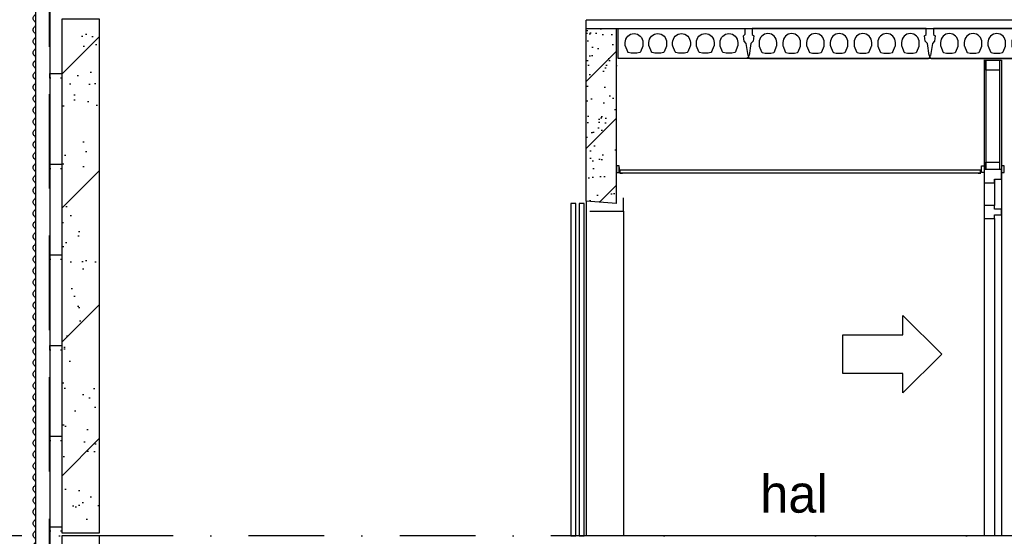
# Model space of a CAD drawing. Extents: x 0 to 140000, y 0 to 84100.
# Tile 95 of 105: x 105968 to 112482, y 61971 to 65392. Entities that reach past the tile are written whole.
import ezdxf
from ezdxf.enums import TextEntityAlignment as Align

# ---------------------------------------------------------------- set-up
doc = ezdxf.new("R2010")
doc.units = 0
doc.header["$LTSCALE"] = 100
doc.header["$MEASUREMENT"] = 0
doc.header["$PDMODE"] = 35
doc.header["$PDSIZE"] = 5
for name, pattern in [('B0201', [50, 31.25, -6.25, 6.25, -6.25]), ('B0701', [9.375, 6.25, -3.125]), ('DASHDOT', [1, 0.5, -0.25, 0, -0.25])]:
    doc.linetypes.add(name, pattern=pattern)
doc.layers.get('0').update_dxf_attribs({"linetype": 'CONTINUOUS'})
doc.layers.get('DEFPOINTS').update_dxf_attribs({"linetype": 'CONTINUOUS'})
for name, color, linetype in [('AA$1A---_ALGEMEEN', 1, 'CONTINUOUS'), ('AA23----_VLOEREN', 1, 'CONTINUOUS'), ('AA32----_BINNENKOZ', 1, 'CONTINUOUS'), ('AL$0A---_WIJZIGINGEN', 2, 'CONTINUOUS'), ('AL$7A---_STRAMIEN', 42, 'B0201'), ('AL21XI--_HOUT', 7, 'CONTINUOUS'), ('AL23----_VLOEREN', 7, 'CONTINUOUS'), ('AL24----_TRAPPEN', 2, 'CONTINUOUS'), ('AL24G---_PREFABBETON', 2, 'CONTINUOUS'), ('AL28----_KONSTRUKTIE', 3, 'CONTINUOUS'), ('AL28MH--_METAAL', 3, 'CONTINUOUS'), ('AL32----_BINNENKOZIJ', 7, 'CONTINUOUS'), ('AL41----_BUITENWANDA', 2, 'CONTINUOUS'), ('AL45----_PLAFONDAFW', 7, 'CONTINUOUS'), ('AL81----_INVVERKRSR', 7, 'CONTINUOUS'), ('AM$1A---_ALGEMEEN', 1, 'CONTINUOUS'), ('AT$0A---_WIJZIGINGEN', 7, 'CONTINUOUS'), ('AT$1A---_ALGEMEEN', 7, 'CONTINUOUS')]:
    doc.layers.add(name, color=color, linetype=linetype)
doc.styles.add('00_10', font='B-GBP.shx', dxfattribs={"height": 12})
doc.styles.add('03_AT', font='B-GBP')
doc.styles.add('B-01', font='b-gbp')
doc.dimstyles.new('BV100-18', dxfattribs={"dimscale": 100, "dimtxt": 2, "dimasz": 2, "dimexe": 3, "dimexo": 3, "dimgap": 1, "dimtad": 1, "dimdec": 0, "dimzin": 0, "dimtxsty": 'B-01', "dimblk": 'TOD', "dimcen": 1, "dimdle": 1.25, "dimse1": 1, "dimse2": 1, "dimclrd": 1, "dimclre": 1, "dimclrt": 1, "dimazin": 3, "dimtfac": 0.5, "dimtdec": 0, "dimtix": 1, "dimtmove": 0, "dimatfit": 3, "dimtolj": 1, "dimtzin": 0})

# ---------------------------------------------------------------- blocks, each defined once
blk = doc.blocks.new('TOD')
for p, q in [((0, -1), (0, 1)), ((-1, 0), (1, 0))]:
    blk.add_line(p, q)
blk.add_circle((0, 0), 0.25)
blk = doc.blocks.new('*D129')
at = {"color": 1, "linetype": 'BYBLOCK'}
blk.add_line((112904, 67594.7), (112904, 65594.7), dxfattribs=at)
at = {"layer": 'DEFPOINTS', "color": 0, "linetype": 'BYBLOCK'}
for p in [(112426.5, 67794.7), (112904, 65394.7), (112904, 65394.7)]:
    blk.add_point(p, dxfattribs=at)
at = {"color": 1, "linetype": 'BYBLOCK', "xscale": 200, "yscale": 200, "zscale": 200}
for p, rotation in [((112904, 67794.7), 90), ((112904, 65394.7), 270)]:
    blk.add_blockref('TOD', p, dxfattribs=dict(at, rotation=rotation))
at = {"color": 1, "linetype": 'BYBLOCK', "insert": (112704, 66594.7), "char_height": 200, "attachment_point": 5, "rotation": 90, "style": 'B-01'}
blk.add_mtext('\\A1;2400', dxfattribs=at)
blk = doc.blocks.new('*D145')
at = {"color": 1, "linetype": 'BYBLOCK'}
blk.add_line((112904, 64934.7), (112904, 64574.7), dxfattribs=at)
at = {"layer": 'DEFPOINTS', "color": 0, "linetype": 'BYBLOCK'}
for p in [(112326.5, 65134.7), (112426.5, 64374.7), (112904, 64374.7)]:
    blk.add_point(p, dxfattribs=at)
at = {"color": 1, "linetype": 'BYBLOCK', "xscale": 200, "yscale": 200, "zscale": 200}
for p, rotation in [((112904, 65134.7), 90), ((112904, 64374.7), 270)]:
    blk.add_blockref('TOD', p, dxfattribs=dict(at, rotation=rotation))
at = {"color": 1, "linetype": 'BYBLOCK', "insert": (112704, 64754.7), "char_height": 200, "attachment_point": 5, "rotation": 90, "style": 'B-01'}
blk.add_mtext('\\A1;760', dxfattribs=at)
blk = doc.blocks.new('N110200A_8790002')
blk.add_lwpolyline([(590, 0), (600, 10), (600, 20), (595, 20), (583.485281, 100.60303), (569.343146, 114.745166), (564.393398, 149.393398), (575, 160), (575, 200), (-575, 200), (-575, 160), (-564.393398, 149.393398), (-569.343146, 114.745166), (-583.485281, 100.60303), (-595, 20), (-600, 20), (-600, 10), (-590, 0)], close=True)
for points in [[(-529.5, 106.5), (-529.5, 86.873683, 0.099699), (-528.330573, 81.0672), (-513.225136, 45.08727, 0.216278), (-508.981623, 41.155233, 0.162058), (-433.018377, 41.155233, 0.216278), (-428.774864, 45.08727), (-413.669427, 81.0672, 0.099699), (-412.5, 86.873683), (-412.5, 106.5, 1)], [(-372.5, 106.5), (-372.5, 86.873683, 0.099699), (-371.330573, 81.0672), (-356.225136, 45.08727, 0.216278), (-351.981623, 41.155233, 0.162058), (-276.018377, 41.155233, 0.216278), (-271.774864, 45.08727), (-256.669427, 81.0672, 0.099699), (-255.5, 86.873683), (-255.5, 106.5, 1)], [(-215.5, 106.5), (-215.5, 86.873683, 0.099699), (-214.330573, 81.0672), (-199.225136, 45.08727, 0.216278), (-194.981623, 41.155233, 0.162058), (-119.018377, 41.155233, 0.216278), (-114.774864, 45.08727), (-99.669427, 81.0672, 0.099699), (-98.5, 86.873683), (-98.5, 106.5, 1)], [(-58.5, 106.5), (-58.5, 86.873683, 0.099699), (-57.330573, 81.0672), (-42.225136, 45.08727, 0.216278), (-37.981623, 41.155233, 0.162058), (37.981623, 41.155233, 0.216278), (42.225136, 45.08727), (57.330573, 81.0672, 0.099699), (58.5, 86.873683), (58.5, 106.5, 1)], [(98.5, 106.5), (98.5, 86.873683, 0.099699), (99.669427, 81.0672), (114.774864, 45.08727, 0.216278), (119.018377, 41.155233, 0.162058), (194.981623, 41.155233, 0.216278), (199.225136, 45.08727), (214.330573, 81.0672, 0.099699), (215.5, 86.873683), (215.5, 106.5, 1)], [(255.5, 106.5), (255.5, 86.873683, 0.099699), (256.669427, 81.0672), (271.774864, 45.08727, 0.216278), (276.018377, 41.155233, 0.162058), (351.981623, 41.155233, 0.216278), (356.225136, 45.08727), (371.330573, 81.0672, 0.099699), (372.5, 86.873683), (372.5, 106.5, 1)], [(412.5, 106.5), (412.5, 86.873683, 0.099699), (413.669427, 81.0672), (428.774864, 45.08727, 0.216278), (433.018377, 41.155233, 0.162058), (508.981623, 41.155233, 0.216278), (513.225136, 45.08727), (528.330573, 81.0672, 0.099699), (529.5, 86.873683), (529.5, 106.5, 1)]]:
    blk.add_lwpolyline(points, format="xyb", close=True)
blk = doc.blocks.new('AS00S005')
at = {"layer": 'AL$0A---_WIJZIGINGEN'}
blk.add_lwpolyline([(0, 0), (-5.12, -5.12), (-5.12, -2.56), (-13.06, -2.56), (-13.06, 2.56), (-5.12, 2.56), (-5.12, 5.12)], close=True, dxfattribs=at)
at = {"layer": 'AT$0A---_WIJZIGINGEN', "color": 3, "style": '03_AT'}
blk.add_attdef('NUMMER', text='', height=3.5, dxfattribs=at).set_placement((-8.98, -0.06), align=Align.MIDDLE)

msp = doc.modelspace()

# ---------------------------------------------------------------- hatches: boundary and pattern name
at = {"layer": 'AA$1A---_ALGEMEEN'}
h = msp.add_hatch(dxfattribs=at)
h.set_pattern_fill('PREFAB3', color=1, scale=1000, style=0)
h.set_pattern_definition([(0, (160, 10669.82), (590, 430), [0, -240, 0, -320, 0, -560]), (10, (570, 11129.8), (330.887, 830.0685), [0, -620, 0, -140, 0, -530]), (20, (230, 11029.8), (210.74, 970.6125), [0, -430, 0, -290, 0, -630]), (30, (620, 10929.8), (23.7307, 798.8973), [0, -560, 0, -710, 0, -510]), (40, (450, 10829.8), (280.0836, 848.5595), [0, -410, 0, -330, 0, -570]), (50, (870, 10729.8), (-154.0838, 625.3464), [0, -120, 0, -790, 0, -470]), (60, (680, 10629.8), (-150.237, 1079.782), [0, -150, 0, -470, 0, -540]), (70, (440, 10529.8), (-281.7697, 570.794), [0, -280, 0, -320, 0, -730]), (80, (510, 10429.8), (-341.8767, 710.1551), [0, -360, 0, -430]), (90, (940, 10329.8), (-670, 460), [0, -550, 0, -310, 0, -730]), (100, (100, 10429.8), (-605.894, 268.8724), [0, -280, 0, -580, 0, -660]), (110, (200, 10529.82), (-627.2446, 495.3425), [0, -480, 0, -380, 0, -530]), (120, (300, 10629.8), (-891.9358, 304.878), [0, -660, 0, -210, 0, -760]), (130, (400, 10729.8), (-660.6535, -6.083), [0, -380, 0, -140, 0, -780]), (140, (500, 10829.8), (-1038.838, -133.475), [0, -110, 0, -580, 0, -480]), (150, (600, 10929.8), (-803.9935, -332.5575), [0, -280, 0, -330, 0, -640]), (160, (700, 11029.8), (-989.51, -555.041), [0, -590, 0, -240, 0, -410]), (170, (800, 11129.8), (-484.791, -503.4657), [0, -380, 0, -220, 0, -770]), (45, (-3e-10, 10229.8), (-443.4974, 443.4974), [])])
h.paths.add_polyline_path([(106246.7, 61994.5), (106496.7, 61994.5), (106496.7, 65394.7), (106246.7, 65394.7)])
h = msp.add_hatch(dxfattribs=at)
h.set_pattern_fill('PREFAB3', color=1, scale=1000, style=0)
h.set_pattern_definition([(0, (160, 7249.82), (590, 430), [0, -240, 0, -320, 0, -560]), (10, (570, 7709.8), (330.887, 830.0685), [0, -620, 0, -140, 0, -530]), (20, (230, 7609.8), (210.74, 970.6125), [0, -430, 0, -290, 0, -630]), (30, (620, 7509.8), (23.7307, 798.8973), [0, -560, 0, -710, 0, -510]), (40, (450, 7409.8), (280.0836, 848.5595), [0, -410, 0, -330, 0, -570]), (50, (870, 7309.8), (-154.0838, 625.3464), [0, -120, 0, -790, 0, -470]), (60, (680, 7209.8), (-150.237, 1079.782), [0, -150, 0, -470, 0, -540]), (70, (440, 7109.8), (-281.7697, 570.794), [0, -280, 0, -320, 0, -730]), (80, (510, 7009.8), (-341.8767, 710.1551), [0, -360, 0, -430]), (90, (940, 6909.8), (-670, 460), [0, -550, 0, -310, 0, -730]), (100, (100, 7009.8), (-605.894, 268.8724), [0, -280, 0, -580, 0, -660]), (110, (200, 7109.82), (-627.2446, 495.3425), [0, -480, 0, -380, 0, -530]), (120, (300, 7209.8), (-891.9358, 304.878), [0, -660, 0, -210, 0, -760]), (130, (400, 7309.8), (-660.6535, -6.083), [0, -380, 0, -140, 0, -780]), (140, (500, 7409.8), (-1038.838, -133.475), [0, -110, 0, -580, 0, -480]), (150, (600, 7509.8), (-803.9935, -332.5575), [0, -280, 0, -330, 0, -640]), (160, (700, 7609.8), (-989.51, -555.041), [0, -590, 0, -240, 0, -410]), (170, (800, 7709.8), (-484.791, -503.4657), [0, -380, 0, -220, 0, -770]), (45, (-2e-10, 6809.8), (-443.4974, 443.4974), [])])
h.paths.add_polyline_path([(106246.7, 58574.5), (106496.7, 58574.5), (106496.7, 61974.7), (106246.7, 61974.7)])
at = {"layer": 'AA32----_BINNENKOZ'}
h = msp.add_hatch(dxfattribs=at)
h.set_pattern_fill('PREFAB3', color=256, scale=500, style=0)
h.set_pattern_definition([(0, (80, 10480), (295, 215), [0, -120, 0, -160, 0, -280]), (10, (285, 10710), (165.4435, 415.0343), [0, -310, 0, -70, 0, -265]), (20, (115, 10660), (105.3701, 485.3062), [0, -215, 0, -145, 0, -315]), (30, (310, 10610), (11.8653, 399.4486), [0, -280, 0, -355, 0, -255]), (40, (225, 10560), (140.0418, 424.27974), [0, -205, 0, -165, 0, -285]), (50, (435, 10510), (-77.0419, 312.6732), [0, -60, 0, -395, 0, -235]), (60, (340, 10460), (-75.1185, 539.8909), [0, -75, 0, -235, 0, -270]), (70, (220, 10410), (-140.88487, 285.397), [0, -140, 0, -160, 0, -365]), (80, (255, 10360), (-170.93837, 355.07756), [0, -180, 0, -215]), (90, (470, 10310), (-335, 230), [0, -275, 0, -155, 0, -365]), (100, (50, 10360), (-302.94704, 134.4362), [0, -140, 0, -290, 0, -330]), (110, (100, 10410), (-313.6223, 247.67126), [0, -240, 0, -190, 0, -265]), (120, (150, 10460), (-445.9679, 152.439), [0, -330, 0, -105, 0, -380]), (130, (200, 10510), (-330.32673, -3.0415), [0, -190, 0, -70, 0, -390]), (140, (250, 10560), (-519.419, -66.7375), [0, -55, 0, -290, 0, -240]), (150, (300, 10610), (-401.9967, -166.2788), [0, -140, 0, -165, 0, -320]), (160, (350, 10660), (-494.755, -277.5204), [0, -295, 0, -120, 0, -205]), (170, (400, 10710), (-242.3955, -251.73285), [0, -190, 0, -110, 0, -385]), (45, (-3e-10, 10260), (-221.7487, 221.7487), [])])
h.paths.add_polyline_path([(109916.7, 64574.7), (109916.7, 65344.7), (109716.7, 65344.7), (109716.7, 64189.7), (109916.7, 64174.7)])

# ---------------------------------------------------------------- linework, layer by layer
msp.add_lwpolyline([(112451.2, 64447.7), (112451.2, 64399.7), (112361.2, 64399.7), (112361.2, 64447.7)], close=True)
at = {"layer": 'AA23----_VLOEREN', "color": 7}
msp.add_lwpolyline([(109926.7, 65134.7), (109926.7, 65334.7), (110764.7, 65334.7), (110764.7, 65294.7), (110754.1, 65284), (110759, 65249.4), (110773.2, 65235.3), (110784.7, 65154.7), (110789.7, 65154.7), (110789.7, 65144.7), (110779.7, 65134.7), (109926.7, 65134.7)], dxfattribs=at)
for points in [[(110091.2, 65241.2), (110091.2, 65221.5, -0.099699), (110090, 65215.7), (110074.9, 65179.7, -0.216278), (110070.7, 65175.8, -0.162058), (109994.7, 65175.8, -0.216278), (109990.5, 65179.7), (109975.4, 65215.7, -0.099699), (109974.2, 65221.5), (109974.2, 65241.2, -1)], [(110248.2, 65241.2), (110248.2, 65221.5, -0.099699), (110247, 65215.7), (110231.9, 65179.7, -0.216278), (110227.7, 65175.8, -0.162058), (110151.7, 65175.8, -0.216278), (110147.5, 65179.7), (110132.4, 65215.7, -0.099699), (110131.2, 65221.5), (110131.2, 65241.2, -1)], [(110405.2, 65241.2), (110405.2, 65221.5, -0.099699), (110404, 65215.7), (110388.9, 65179.7, -0.216278), (110384.7, 65175.8, -0.162058), (110308.7, 65175.8, -0.216278), (110304.5, 65179.7), (110289.4, 65215.7, -0.099699), (110288.2, 65221.5), (110288.2, 65241.2, -1)], [(110562.2, 65241.2), (110562.2, 65221.5, -0.099699), (110561, 65215.7), (110545.9, 65179.7, -0.216278), (110541.7, 65175.8, -0.162058), (110465.7, 65175.8, -0.216278), (110461.5, 65179.7), (110446.4, 65215.7, -0.099699), (110445.2, 65221.5), (110445.2, 65241.2, -1)], [(110719.2, 65241.2), (110719.2, 65221.5, -0.099699), (110718, 65215.7), (110702.9, 65179.7, -0.216278), (110698.7, 65175.8, -0.162058), (110622.7, 65175.8, -0.216278), (110618.5, 65179.7), (110603.4, 65215.7, -0.099699), (110602.2, 65221.5), (110602.2, 65241.2, -1)]]:
    msp.add_lwpolyline(points, format="xyb", close=True, dxfattribs=at)
at = {"layer": 'AL$7A---_STRAMIEN', "color": 1, "linetype": 'DASHDOT', "ltscale": 10}
msp.add_line((130984.9, 61974.7), (101998.1, 61974.7), dxfattribs=at)
at = {"layer": 'AL21XI--_HOUT'}
for points in [[(106086.7, 45675.3), (106074.7, 45675.3), (106074.7, 75234.7), (106166.7, 75234.7), (106166.7, 51810.8), (106163.8, 51810.8)], [(106166.5, 75212.1), (106166.5, 51715.4), (106163.8, 51714.7)]]:
    msp.add_lwpolyline(points, dxfattribs=at)
at = {"layer": 'AL23----_VLOEREN', "color": 3}
msp.add_line((109926.7, 65134.7), (109926.7, 65284.7), dxfattribs=at)
msp.add_lwpolyline([(109716.7, 65334.7), (114404.7, 65334.7), (114404.7, 65284.7), (114504.7, 65284.7), (114504.7, 65134.7), (109926.7, 65134.7)], dxfattribs=at)
at = {"layer": 'AL24----_TRAPPEN', "color": 7}
msp.add_line((114414.7, 65389.6), (109716.7, 65389.7), dxfattribs=at)
at = {"layer": 'AL24----_TRAPPEN', "color": 1}
msp.add_line((114414.7, 61974.6), (109716.7, 61974.7), dxfattribs=at)
at = {"layer": 'AL24G---_PREFABBETON', "color": 1}
msp.add_line((109716.7, 64189.7), (109716.7, 61974.7), dxfattribs=at)
at = {"layer": 'AL28----_KONSTRUKTIE'}
for p, q in [((109716.7, 64189.7), (109716.7, 65389.7)), ((109916.7, 64174.7), (109916.7, 65334.7)), ((109916.7, 64174.7), (109716.7, 64189.7))]:
    msp.add_line(p, q, dxfattribs=at)
for points in [[(106246.7, 61994.5), (106496.7, 61994.5), (106496.7, 65394.7), (106246.7, 65394.7)], [(106246.7, 58574.5), (106496.7, 58574.5), (106496.7, 61974.7), (106246.7, 61974.7)]]:
    msp.add_lwpolyline(points, close=True, dxfattribs=at)
at = {"layer": 'AL28MH--_METAAL', "color": 2, "linetype": 'B0701'}
msp.add_line((106163.8, 75212.1), (106163.8, 51714.7), dxfattribs=at)
at = {"layer": 'AL28MH--_METAAL', "color": 1}
msp.add_lwpolyline([(106166.5, 75212.1), (106166.5, 51714.7)], dxfattribs=at)
at = {"layer": 'AL28MH--_METAAL', "color": 4}
for points in [[(106175.2, 65004.1), (106166.5, 65004.1), (106166.5, 65034.7), (106246.5, 65034.7), (106246.5, 65004.1), (106237.5, 65004.1)], [(106175.2, 64404.1), (106166.5, 64404.1), (106166.5, 64434.7), (106246.5, 64434.7), (106246.5, 64404.1), (106237.5, 64404.1)], [(106175.2, 63804.1), (106166.5, 63804.1), (106166.5, 63834.7), (106246.5, 63834.7), (106246.5, 63804.1), (106237.5, 63804.1)], [(106175.2, 63204.1), (106166.5, 63204.1), (106166.5, 63234.7), (106246.5, 63234.7), (106246.5, 63204.1), (106237.5, 63204.1)], [(106175.2, 62604.1), (106166.5, 62604.1), (106166.5, 62634.7), (106246.5, 62634.7), (106246.5, 62604.1), (106237.5, 62604.1)], [(106175.2, 62004.1), (106166.5, 62004.1), (106166.5, 62034.7), (106246.5, 62034.7), (106246.5, 62004.1), (106237.5, 62004.1)]]:
    msp.add_lwpolyline(points, dxfattribs=at)
at = {"layer": 'AL32----_BINNENKOZIJ'}
for p, q in [((112349.2, 65125.5), (112349.2, 61974.7)), ((112351.2, 65124.7), (112363.2, 65124.7)), ((112361.2, 65124.7), (112361.2, 64399.7)), ((112451.2, 65124.7), (112451.2, 64399.7)), ((112451.2, 65124.7), (112463.2, 65124.7)), ((112463.2, 65124.7), (112463.2, 61974.7)), ((112418.2, 64336.7), (112418.2, 64162.7)), ((112418.2, 64074.7), (112418.2, 61974.7))]:
    msp.add_line(p, q, dxfattribs=at)
for points in [[(112361.2, 65124.7), (112418.2, 65124.7), (112418.2, 65124.7), (112451.2, 65124.7), (112451.2, 65057.7), (112418.2, 65057.7), (112418.2, 65057.7), (112361.2, 65057.7)], [(112349.2, 64311.7), (112418.2, 64311.7), (112418.2, 64336.7), (112463.2, 64336.7), (112463.2, 64399.7), (112418.2, 64399.7), (112418.2, 64399.7), (112349.2, 64399.7)], [(112349.2, 64074.7), (112418.2, 64074.7), (112418.2, 64099.7), (112463.2, 64099.7), (112463.2, 64137.7), (112418.2, 64137.7), (112418.2, 64162.7), (112349.2, 64162.7)]]:
    msp.add_lwpolyline(points, close=True, dxfattribs=at)
at = {"layer": 'AL41----_BUITENWANDA'}
for points in [[(106065.7, 65381.9, -0.474695), (106065.7, 65419.9, 0.474695), (106065.7, 65457.9, -0.474695), (106065.7, 65495.9, 0.474695), (106065.7, 65533.9, -0.474695), (106065.7, 65571.9, 0.474695), (106065.7, 65609.9, -0.474695), (106065.7, 65647.9, 0.474695), (106065.7, 65685.9, -0.474695), (106065.7, 65723.9, 0.474695), (106065.7, 65761.9, -0.474695), (106065.7, 65799.9, 0.474695), (106065.7, 65837.9, -0.474695), (106065.7, 65875.9, 0.474695), (106065.7, 65913.9, -0.474695), (106065.7, 65951.9, 0.474695), (106065.7, 65989.9, -0.474695), (106065.7, 66027.9, 0.474695), (106065.7, 66065.9, -0.474695), (106065.7, 66103.9, 0.474695), (106065.7, 66141.9, -0.474695)], [(106065.7, 64621.9, -0.474695), (106065.7, 64659.9, 0.474695), (106065.7, 64697.9, -0.474695), (106065.7, 64735.9, 0.474695), (106065.7, 64773.9, -0.474695), (106065.7, 64811.9, 0.474695), (106065.7, 64849.9, -0.474695), (106065.7, 64887.9, 0.474695), (106065.7, 64925.9, -0.474695), (106065.7, 64963.9, 0.474695), (106065.7, 65001.9, -0.474695), (106065.7, 65039.9, 0.474695), (106065.7, 65077.9, -0.474695), (106065.7, 65115.9, 0.474695), (106065.7, 65153.9, -0.474695), (106065.7, 65191.9, 0.474695), (106065.7, 65229.9, -0.474695), (106065.7, 65267.9, 0.474695), (106065.7, 65305.9, -0.474695), (106065.7, 65343.9, 0.474695), (106065.7, 65381.9, -0.474695)], [(106065.7, 63861.9, -0.474695), (106065.7, 63899.9, 0.474695), (106065.7, 63937.9, -0.474695), (106065.7, 63975.9, 0.474695), (106065.7, 64013.9, -0.474695), (106065.7, 64051.9, 0.474695), (106065.7, 64089.9, -0.474695), (106065.7, 64127.9, 0.474695), (106065.7, 64165.9, -0.474695), (106065.7, 64203.9, 0.474695), (106065.7, 64241.9, -0.474695), (106065.7, 64279.9, 0.474695), (106065.7, 64317.9, -0.474695), (106065.7, 64355.9, 0.474695), (106065.7, 64393.9, -0.474695), (106065.7, 64431.9, 0.474695), (106065.7, 64469.9, -0.474695), (106065.7, 64507.9, 0.474695), (106065.7, 64545.9, -0.474695), (106065.7, 64583.9, 0.474695), (106065.7, 64621.9, -0.474695)], [(106065.7, 63101.9, -0.474695), (106065.7, 63139.9, 0.474695), (106065.7, 63177.9, -0.474695), (106065.7, 63215.9, 0.474695), (106065.7, 63253.9, -0.474695), (106065.7, 63291.9, 0.474695), (106065.7, 63329.9, -0.474695), (106065.7, 63367.9, 0.474695), (106065.7, 63405.9, -0.474695), (106065.7, 63443.9, 0.474695), (106065.7, 63481.9, -0.474695), (106065.7, 63519.9, 0.474695), (106065.7, 63557.9, -0.474695), (106065.7, 63595.9, 0.474695), (106065.7, 63633.9, -0.474695), (106065.7, 63671.9, 0.474695), (106065.7, 63709.9, -0.474695), (106065.7, 63747.9, 0.474695), (106065.7, 63785.9, -0.474695), (106065.7, 63823.9, 0.474695), (106065.7, 63861.9, -0.474695)], [(106065.7, 62341.9, -0.474695), (106065.7, 62379.9, 0.474695), (106065.7, 62417.9, -0.474695), (106065.7, 62455.9, 0.474695), (106065.7, 62493.9, -0.474695), (106065.7, 62531.9, 0.474695), (106065.7, 62569.9, -0.474695), (106065.7, 62607.9, 0.474695), (106065.7, 62645.9, -0.474695), (106065.7, 62683.9, 0.474695), (106065.7, 62721.9, -0.474695), (106065.7, 62759.9, 0.474695), (106065.7, 62797.9, -0.474695), (106065.7, 62835.9, 0.474695), (106065.7, 62873.9, -0.474695), (106065.7, 62911.9, 0.474695), (106065.7, 62949.9, -0.474695), (106065.7, 62987.9, 0.474695), (106065.7, 63025.9, -0.474695), (106065.7, 63063.9, 0.474695), (106065.7, 63101.9, -0.474695)], [(106065.7, 61581.9, -0.474695), (106065.7, 61619.9, 0.474695), (106065.7, 61657.9, -0.474695), (106065.7, 61695.9, 0.474695), (106065.7, 61733.9, -0.474695), (106065.7, 61771.9, 0.474695), (106065.7, 61809.9, -0.474695), (106065.7, 61847.9, 0.474695), (106065.7, 61885.9, -0.474695), (106065.7, 61923.9, 0.474695), (106065.7, 61961.9, -0.474695), (106065.7, 61999.9, 0.474695), (106065.7, 62037.9, -0.474695), (106065.7, 62075.9, 0.474695), (106065.7, 62113.9, -0.474695), (106065.7, 62151.9, 0.474695), (106065.7, 62189.9, -0.474695), (106065.7, 62227.9, 0.474695), (106065.7, 62265.9, -0.474695), (106065.7, 62303.9, 0.474695), (106065.7, 62341.9, -0.474695)]]:
    msp.add_lwpolyline(points, format="xyb", dxfattribs=at)
at = {"layer": 'AL45----_PLAFONDAFW'}
for p, q in [((109941.3, 64374.7), (109941.3, 64394.7)), ((112324.6, 64394.7), (109941.3, 64394.7)), ((112324.6, 64374.7), (109941.3, 64374.7)), ((112324.6, 64374.7), (112324.6, 64394.7))]:
    msp.add_line(p, q, dxfattribs=at)
for points in [[(109916.7, 64379.7), (109934.7, 64379.7), (109934.7, 64424.7), (109916.7, 64424.7)], [(112349.2, 64379.7), (112331.2, 64379.7), (112331.2, 64424.7), (112349.2, 64424.7)], [(112463.2, 64379.7), (112481.2, 64379.7), (112481.2, 64424.7), (112463.2, 64424.7)]]:
    msp.add_lwpolyline(points, close=True, dxfattribs=at)
at = {"layer": 'AL45----_PLAFONDAFW', "const_width": 2}
for points in [[(109938, 64413.8), (109938, 64372.1), (109958, 64372.1)], [(112327.9, 64413.8), (112327.9, 64372.1), (112307.9, 64372.1)]]:
    msp.add_lwpolyline(points, dxfattribs=at)
at = {"layer": 'AL81----_INVVERKRSR', "color": 1}
msp.add_line((109963.9, 64124.7), (109963.9, 61974.7), dxfattribs=at)
at = {"layer": 'AL81----_INVVERKRSR'}
for points in [[(109614.4, 61974.7), (109648.5, 61974.7), (109648.5, 64174.7), (109614.4, 64174.7)], [(109669, 61974.7), (109703.1, 61974.7), (109703.1, 64174.7), (109669, 64174.7)]]:
    msp.add_lwpolyline(points, close=True, dxfattribs=at)
msp.add_lwpolyline([(109739.8, 64124.7), (109963.9, 64124.7), (109963.9, 64211.9)], dxfattribs=at)

# ---------------------------------------------------------------- block references
ref = msp.add_blockref('AS00S005', (112068, 63176.8), dxfattribs=dict(xscale=50, yscale=50, zscale=50))
ref.add_attrib('NUMMER', 'B', dxfattribs={"layer": 'AT$0A---_WIJZIGINGEN', "color": 3, "height": 3.5, "style": '03_AT'}).set_placement((111618.9, 63173.6), align=Align.MIDDLE)
at = {"layer": 'AL23----_VLOEREN'}
for p in [(111389.7, 65134.7), (112589.7, 65134.7)]:
    msp.add_blockref('N110200A_8790002', p, dxfattribs=at)

# ---------------------------------------------------------------- texts
at = {"layer": 'AT$1A---_ALGEMEEN', "color": 2, "style": '00_10'}
msp.add_text('hal', height=250, dxfattribs=at).set_placement((110867.6, 62127.7))

# ---------------------------------------------------------------- dimensions: what is measured, and where the dimension line sits
at = {"layer": 'AM$1A---_ALGEMEEN'}
for base, p1, p2, picture, middle in [((112904, 65394.7), (112426.5, 67794.7), (112904, 65394.7), '*D129', (112704, 66594.7)), ((112904, 64374.7), (112326.5, 65134.7), (112426.5, 64374.7), '*D145', (112704, 64754.7))]:
    dim = msp.add_linear_dim(base=base, p1=p1, p2=p2, angle=90, dimstyle='BV100-18', dxfattribs=at)
    dim.commit()
    dim.dimension.update_dxf_attribs({"geometry": picture, "text_midpoint": middle})

doc.saveas('drawing.dxf')
